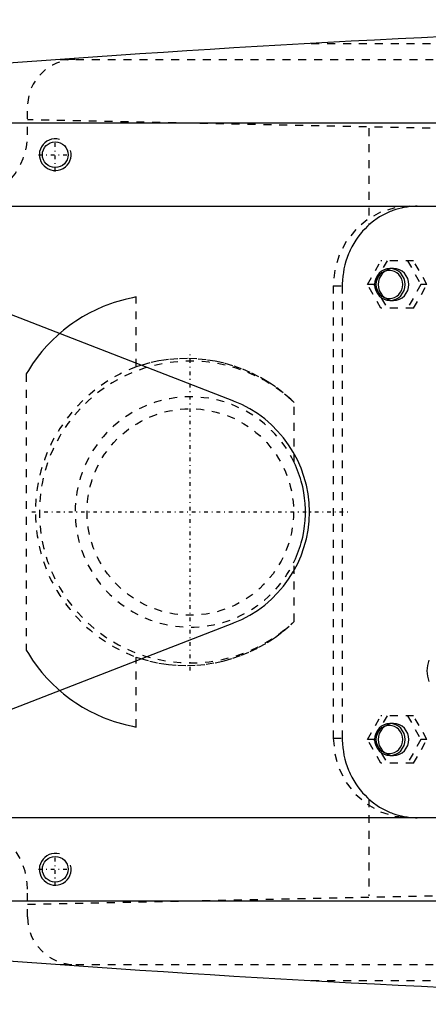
# Model space of a CAD drawing. Extents: x -702 to 174, y -90 to 90.
# Tile 5 of 14: x -599 to -548, y -62 to 62. Entities that reach past the tile are written whole.
import ezdxf

# ---------------------------------------------------------------- set-up
doc = ezdxf.new("R2010")
doc.units = 0
doc.linetypes.add('CENTER', pattern=[1.5, 0.45, -0.5, 0.05, -0.5])
doc.linetypes.add('DASHED', pattern=[2, 1, -1])
for name, color, linetype in [('AM_0', 7, 'CONTINUOUS'), ('AM_10', 7, 'CONTINUOUS'), ('AM_3', 7, 'DASHED'), ('AM_7', 7, 'CENTER')]:
    doc.layers.add(name, color=color, linetype=linetype)

msp = doc.modelspace()

# ---------------------------------------------------------------- linework, layer by layer
at = {"layer": 'AM_0', "color": 7, "linetype": 'CONTINUOUS'}
for p, q in [((-624, 49), (-525, 49)), ((-626.7, 38.5), (-533, 38.5)), ((-618.04, 31.68), (-572.56, 13.98)), ((-572.56, -13.98), (-618.04, -31.68)), ((-533, -38.5), (-626.7, -38.5)), ((-525, -49), (-624, -49))]:
    msp.add_line(p, q, dxfattribs=at)
for centre in [(-595, 45), (-595, -45)]:
    msp.add_circle(centre, 1.62, dxfattribs=at)
for centre, radius, start, end in [((-452.42, -1937.95), 2000, 90.38915, 95.81789), ((-578, 0), 15, 291.2667, 68.7333), ((-452.42, 1937.95), 2000, 264.18211, 269.61085)]:
    msp.add_arc(centre, radius, start, end, dxfattribs=at)
at = {"layer": 'AM_10', "color": 7, "linetype": 'CONTINUOUS'}
for centre in [(-595, 45), (-595, -45)]:
    msp.add_arc(centre, 2, 75, 15, dxfattribs=at)
at = {"layer": 'AM_3', "color": 6, "linetype": 'DASHED'}
for p, q in [((-562.76, 59), (-352.3, 59)), ((-594.4, 57), (-342.93, 57)), ((-598.5, 47.5), (-598.5, 51)), ((-483.81, 47), (-598.5, 49.39)), ((-555.5, 48.32), (-555.5, 36.16)), ((-555.67, 28.65), (-554, 31.65)), ((-553.22, 31.65), (-554.89, 28.65)), ((-549.88, 31.65), (-554, 31.65)), ((-550.65, 31.65), (-548.98, 28.65)), ((-548.2, 28.65), (-549.88, 31.65)), ((-552.41, 30.65), (-552.86, 30.65)), ((-554, 25.65), (-555.67, 28.65)), ((-554.89, 28.65), (-555.67, 28.65)), ((-554.89, 28.65), (-553.22, 25.65)), ((-548.98, 28.65), (-550.65, 25.65)), ((-549.88, 25.65), (-548.2, 28.65)), ((-548.2, 28.65), (-548.98, 28.65)), ((-560, 28.5), (-558.87, 28.5)), ((-560, 28.5), (-560, -28.5)), ((-558.87, 28.5), (-558.87, -28.5)), ((-584.81, 18.27), (-584.81, 27.08)), ((-552.86, 26.65), (-552.41, 26.65)), ((-549.88, 25.65), (-554, 25.65)), ((-598.65, 17.38), (-598.65, -17.38)), ((-564.91, 6.24), (-564.91, 13.77)), ((-564.91, -13.77), (-564.91, -6.24)), ((-584.81, -27.08), (-584.81, -18.27)), ((-555.67, -28.65), (-554, -25.65)), ((-553.22, -25.65), (-554.89, -28.65)), ((-549.88, -25.65), (-554, -25.65)), ((-550.65, -25.65), (-548.98, -28.65)), ((-548.2, -28.65), (-549.88, -25.65)), ((-552.41, -26.65), (-552.86, -26.65)), ((-560, -28.5), (-558.87, -28.5)), ((-554, -31.65), (-555.67, -28.65)), ((-554.89, -28.65), (-555.67, -28.65)), ((-554.89, -28.65), (-553.22, -31.65)), ((-548.98, -28.65), (-550.65, -31.65)), ((-549.88, -31.65), (-548.2, -28.65)), ((-548.2, -28.65), (-548.98, -28.65)), ((-552.86, -30.65), (-552.41, -30.65)), ((-549.88, -31.65), (-554, -31.65)), ((-555.5, -36.16), (-555.5, -48.32)), ((-598.5, -49.39), (-483.81, -47)), ((-598.5, -51), (-598.5, -47.5)), ((-594.4, -57), (-342.93, -57)), ((-562.76, -59), (-352.3, -59))]:
    msp.add_line(p, q, dxfattribs=at)
for points in [[(-550.34, 38.5), (-552.23, 38.31), (-554.04, 37.74), (-555.71, 36.81), (-557.17, 35.57), (-558.37, 34.06), (-559.26, 32.33), (-559.81, 30.45), (-560, 28.5)], [(-547.96, -18.66), (-548.15, -19.32), (-548.22, -20), (-548.15, -20.68), (-547.96, -21.34)], [(-560, -28.5), (-559.81, -30.45), (-559.26, -32.33), (-558.37, -34.06), (-557.17, -35.57), (-555.71, -36.81), (-554.04, -37.74), (-552.23, -38.31), (-550.34, -38.5)]]:
    msp.add_lwpolyline(points, dxfattribs=at)
for points in [[(-552.86, 30.65), (-553.24, 30.61), (-553.6, 30.5), (-553.94, 30.31), (-554.23, 30.06), (-554.47, 29.76), (-554.65, 29.42), (-554.76, 29.04), (-554.8, 28.65), (-554.76, 28.26), (-554.65, 27.88), (-554.47, 27.54), (-554.23, 27.24), (-553.94, 26.99), (-553.6, 26.8), (-553.24, 26.69), (-552.86, 26.65), (-552.49, 26.69), (-552.12, 26.8), (-551.79, 26.99), (-551.5, 27.24), (-551.26, 27.54), (-551.08, 27.88), (-550.97, 28.26), (-550.93, 28.65), (-550.97, 29.04), (-551.08, 29.42), (-551.26, 29.76), (-551.5, 30.06), (-551.79, 30.31), (-552.12, 30.5), (-552.49, 30.61)], [(-552.93, 26.9), (-552.6, 26.93), (-552.28, 27.03), (-551.99, 27.19), (-551.73, 27.41), (-551.52, 27.68), (-551.37, 27.98), (-551.27, 28.31), (-551.24, 28.65), (-551.27, 28.99), (-551.37, 29.32), (-551.52, 29.62), (-551.73, 29.89), (-551.99, 30.11), (-552.28, 30.27), (-552.6, 30.37), (-552.93, 30.4), (-553.26, 30.37), (-553.58, 30.27), (-553.87, 30.11), (-554.12, 29.89), (-554.33, 29.62), (-554.49, 29.32), (-554.59, 28.99), (-554.62, 28.65), (-554.59, 28.31), (-554.49, 27.98), (-554.33, 27.68), (-554.12, 27.41), (-553.87, 27.19), (-553.58, 27.03), (-553.26, 26.93)], [(-552.41, 30.65), (-552.79, 30.61), (-553.15, 30.5), (-553.48, 30.31), (-553.78, 30.06), (-554.02, 29.76), (-554.2, 29.42), (-554.31, 29.04), (-554.34, 28.65), (-554.31, 28.26), (-554.2, 27.88), (-554.02, 27.54), (-553.78, 27.24), (-553.48, 26.99), (-553.15, 26.8), (-552.79, 26.69), (-552.41, 26.65), (-552.03, 26.69), (-551.67, 26.8), (-551.34, 26.99), (-551.04, 27.24), (-550.8, 27.54), (-550.63, 27.88), (-550.52, 28.26), (-550.48, 28.65), (-550.52, 29.04), (-550.63, 29.42), (-550.8, 29.76), (-551.04, 30.06), (-551.34, 30.31), (-551.67, 30.5), (-552.03, 30.61)], [(-552.86, -26.65), (-553.24, -26.69), (-553.6, -26.8), (-553.94, -26.99), (-554.23, -27.24), (-554.47, -27.54), (-554.65, -27.88), (-554.76, -28.26), (-554.8, -28.65), (-554.76, -29.04), (-554.65, -29.42), (-554.47, -29.76), (-554.23, -30.06), (-553.94, -30.31), (-553.6, -30.5), (-553.24, -30.61), (-552.86, -30.65), (-552.49, -30.61), (-552.12, -30.5), (-551.79, -30.31), (-551.5, -30.06), (-551.26, -29.76), (-551.08, -29.42), (-550.97, -29.04), (-550.93, -28.65), (-550.97, -28.26), (-551.08, -27.88), (-551.26, -27.54), (-551.5, -27.24), (-551.79, -26.99), (-552.12, -26.8), (-552.49, -26.69)], [(-552.93, -30.4), (-552.6, -30.37), (-552.28, -30.27), (-551.99, -30.11), (-551.73, -29.89), (-551.52, -29.62), (-551.37, -29.32), (-551.27, -28.99), (-551.24, -28.65), (-551.27, -28.31), (-551.37, -27.98), (-551.52, -27.68), (-551.73, -27.41), (-551.99, -27.19), (-552.28, -27.03), (-552.6, -26.93), (-552.93, -26.9), (-553.26, -26.93), (-553.58, -27.03), (-553.87, -27.19), (-554.12, -27.41), (-554.33, -27.68), (-554.49, -27.98), (-554.59, -28.31), (-554.62, -28.65), (-554.59, -28.99), (-554.49, -29.32), (-554.33, -29.62), (-554.12, -29.89), (-553.87, -30.11), (-553.58, -30.27), (-553.26, -30.37)], [(-552.41, -26.65), (-552.79, -26.69), (-553.15, -26.8), (-553.48, -26.99), (-553.78, -27.24), (-554.02, -27.54), (-554.2, -27.88), (-554.31, -28.26), (-554.34, -28.65), (-554.31, -29.04), (-554.2, -29.42), (-554.02, -29.76), (-553.78, -30.06), (-553.48, -30.31), (-553.15, -30.5), (-552.79, -30.61), (-552.41, -30.65), (-552.03, -30.61), (-551.67, -30.5), (-551.34, -30.31), (-551.04, -30.06), (-550.8, -29.76), (-550.63, -29.42), (-550.52, -29.04), (-550.48, -28.65), (-550.52, -28.26), (-550.63, -27.88), (-550.8, -27.54), (-551.04, -27.24), (-551.34, -26.99), (-551.67, -26.8), (-552.03, -26.69)]]:
    msp.add_lwpolyline(points, close=True, dxfattribs=at)
for points in [[(-549.45, 38.5, 0), (-549.63, 38.5, 0), (-549.98, 38.48, 0), (-550.34, 38.46, 0), (-550.52, 38.44, 0), (-550.7, 38.41, 0), (-551.06, 38.35, 0), (-551.41, 38.28, 0), (-551.77, 38.19, 0), (-552.13, 38.09, 0), (-552.48, 37.97, 0), (-552.65, 37.9, 0), (-552.83, 37.84, 0), (-553.17, 37.69, 0), (-553.51, 37.52, 0), (-553.84, 37.35, 0), (-554.16, 37.16, 0), (-554.48, 36.96, 0), (-554.63, 36.85, 0), (-554.78, 36.74, 0), (-555.08, 36.52, 0), (-555.36, 36.28, 0), (-555.5, 36.16, 0)], [(-555.5, 36.16, 0), (-555.67, 36, 0), (-556, 35.68, 0), (-556.31, 35.35, 0), (-556.46, 35.18, 0), (-556.61, 35, 0), (-556.89, 34.62, 0), (-557.16, 34.23, 0), (-557.42, 33.83, 0), (-557.65, 33.4, 0), (-557.87, 32.97, 0), (-557.97, 32.75, 0), (-558.07, 32.52, 0), (-558.25, 32.06, 0), (-558.4, 31.6, 0), (-558.54, 31.12, 0), (-558.65, 30.64, 0), (-558.73, 30.17, 0), (-558.77, 29.93, 0), (-558.8, 29.69, 0), (-558.84, 29.21, 0), (-558.86, 28.73, 0), (-558.87, 28.5, 0)], [(-584.81, 27.08, 0), (-585.27, 26.99, 0), (-586.2, 26.78, 0), (-587.13, 26.53, 0), (-587.59, 26.38, 0), (-588.04, 26.22, 0), (-588.95, 25.88, 0), (-589.84, 25.48, 0), (-590.71, 25.04, 0), (-591.57, 24.56, 0), (-592.39, 24.04, 0), (-592.79, 23.77, 0), (-593.19, 23.48, 0), (-593.96, 22.89, 0), (-594.69, 22.26, 0), (-595.38, 21.61, 0), (-596.04, 20.92, 0), (-596.67, 20.21, 0), (-596.97, 19.84, 0), (-597.27, 19.45, 0), (-597.85, 18.65, 0), (-598.39, 17.81, 0), (-598.65, 17.38, 0)], [(-564.91, 13.77, 0), (-565.36, 14.2, 0), (-566.3, 15.01, 0), (-567.28, 15.76, 0), (-567.79, 16.1, 0), (-568.31, 16.44, 0), (-569.36, 17.04, 0), (-570.45, 17.58, 0), (-571.54, 18.04, 0), (-572.63, 18.42, 0), (-573.73, 18.73, 0), (-574.28, 18.87, 0), (-574.85, 18.98, 0), (-576.01, 19.17, 0), (-577.18, 19.28, 0), (-578.37, 19.33, 0), (-579.57, 19.3, 0), (-580.76, 19.2, 0), (-581.35, 19.12, 0), (-581.94, 19.02, 0), (-583.11, 18.77, 0), (-584.25, 18.46, 0), (-584.81, 18.27, 0)], [(-564.91, -6.24, 0), (-564.76, -5.91, 0), (-564.48, -5.24, 0), (-564.24, -4.56, 0), (-564.13, -4.21, 0), (-564.03, -3.87, 0), (-563.85, -3.16, 0), (-563.71, -2.46, 0), (-563.61, -1.75, 0), (-563.54, -1.05, 0), (-563.5, -0.35, 0), (-563.5, 0, 0), (-563.5, 0.35, 0), (-563.54, 1.05, 0), (-563.61, 1.75, 0), (-563.71, 2.46, 0), (-563.85, 3.16, 0), (-564.03, 3.87, 0), (-564.13, 4.21, 0), (-564.24, 4.56, 0), (-564.48, 5.24, 0), (-564.76, 5.91, 0), (-564.91, 6.24, 0)], [(-584.81, -18.27, 0), (-584.25, -18.46, 0), (-583.11, -18.77, 0), (-581.94, -19.02, 0), (-581.35, -19.12, 0), (-580.76, -19.2, 0), (-579.57, -19.3, 0), (-578.37, -19.33, 0), (-577.18, -19.28, 0), (-576.01, -19.17, 0), (-574.85, -18.98, 0), (-574.28, -18.87, 0), (-573.73, -18.73, 0), (-572.63, -18.42, 0), (-571.54, -18.04, 0), (-570.45, -17.58, 0), (-569.36, -17.04, 0), (-568.31, -16.44, 0), (-567.79, -16.1, 0), (-567.28, -15.76, 0), (-566.3, -15.01, 0), (-565.36, -14.2, 0), (-564.91, -13.77, 0)], [(-598.65, -17.38, 0), (-598.39, -17.81, 0), (-597.85, -18.65, 0), (-597.27, -19.45, 0), (-596.97, -19.84, 0), (-596.67, -20.21, 0), (-596.04, -20.92, 0), (-595.38, -21.61, 0), (-594.69, -22.26, 0), (-593.96, -22.89, 0), (-593.19, -23.48, 0), (-592.79, -23.77, 0), (-592.39, -24.04, 0), (-591.57, -24.56, 0), (-590.71, -25.04, 0), (-589.84, -25.48, 0), (-588.95, -25.88, 0), (-588.04, -26.22, 0), (-587.59, -26.38, 0), (-587.13, -26.53, 0), (-586.2, -26.78, 0), (-585.27, -26.99, 0), (-584.81, -27.08, 0)], [(-558.87, -28.5, 0), (-558.86, -28.73, 0), (-558.84, -29.21, 0), (-558.8, -29.69, 0), (-558.77, -29.93, 0), (-558.73, -30.17, 0), (-558.65, -30.64, 0), (-558.54, -31.12, 0), (-558.4, -31.6, 0), (-558.25, -32.06, 0), (-558.07, -32.52, 0), (-557.97, -32.75, 0), (-557.87, -32.97, 0), (-557.65, -33.4, 0), (-557.42, -33.83, 0), (-557.16, -34.23, 0), (-556.89, -34.62, 0), (-556.61, -35, 0), (-556.46, -35.18, 0), (-556.31, -35.35, 0), (-556, -35.68, 0), (-555.67, -36, 0), (-555.5, -36.16, 0)], [(-555.5, -36.16, 0), (-555.36, -36.28, 0), (-555.08, -36.52, 0), (-554.78, -36.74, 0), (-554.63, -36.85, 0), (-554.48, -36.96, 0), (-554.16, -37.16, 0), (-553.84, -37.35, 0), (-553.51, -37.52, 0), (-553.17, -37.69, 0), (-552.83, -37.84, 0), (-552.65, -37.9, 0), (-552.48, -37.97, 0), (-552.13, -38.09, 0), (-551.77, -38.19, 0), (-551.41, -38.28, 0), (-551.06, -38.35, 0), (-550.7, -38.41, 0), (-550.52, -38.44, 0), (-550.34, -38.46, 0), (-549.98, -38.48, 0), (-549.63, -38.5, 0), (-549.45, -38.5, 0)]]:
    msp.add_polyline3d(points, dxfattribs=at)
msp.add_circle((-578, 0), 13, dxfattribs=at)
for centre, radius, start, end in [((-592.5, 51), 6, 90, 180), ((-607, 47.5), 8.5, 198.9246, 0), ((-578, 0), 19, 46.4574, 313.5426), ((-578, 0), 19.5, 110.4335, 249.5665), ((-578, 0), 14.5, 25.4862, 334.5138), ((-607, -47.5), 8.5, 0, 161.0754), ((-592.5, -51), 6, 180, 270)]:
    msp.add_arc(centre, radius, start, end, dxfattribs=at)
at = {"layer": 'AM_7', "color": 4, "linetype": 'CENTER'}
for p, q in [((-595, 42.9), (-595, 47.1)), ((-597.1, 45), (-592.9, 45)), ((-578, -19.95), (-578, 19.95)), ((-597.95, 0), (-558.05, 0)), ((-595, -47.1), (-595, -42.9)), ((-597.1, -45), (-592.9, -45))]:
    msp.add_line(p, q, dxfattribs=at)

doc.saveas('drawing.dxf')
